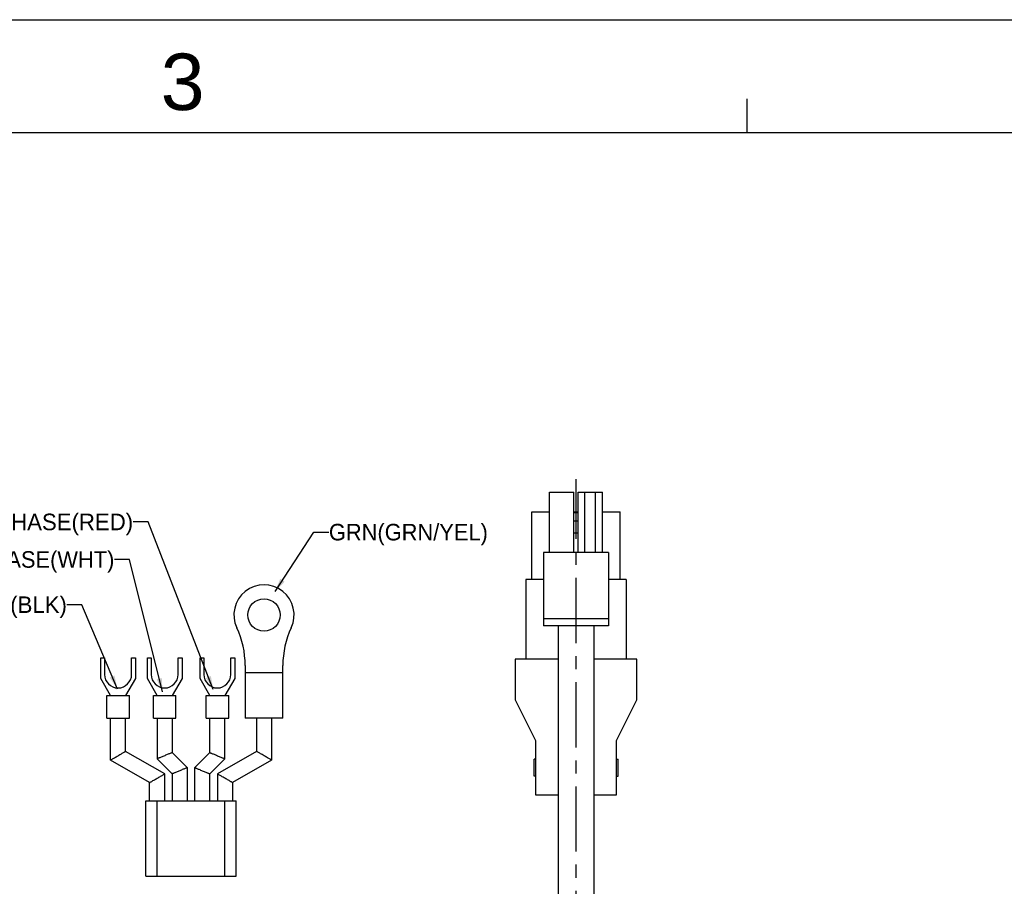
# Model space of a CAD drawing. Extents: x -74 to 556, y -100 to 345.
# Tile 18 of 19: x 295 to 426, y 230 to 345. Entities that reach past the tile are written whole.
import ezdxf
from ezdxf.enums import TextEntityAlignment as Align

# ---------------------------------------------------------------- set-up
doc = ezdxf.new("R2010")
doc.units = 0
doc.header["$LTSCALE"] = 23.1
doc.header["$MEASUREMENT"] = 0
doc.linetypes.add('CENTER', pattern=[0.6, 0.375, -0.075, 0.075, -0.075])
doc.layers.get('0').update_dxf_attribs({"linetype": 'CONTINUOUS'})
for name, color, linetype in [('8_ALL_NOTES_BALLOONS_SYMBOLS_GT', 7, 'CONTINUOUS'), ('DEFAULT_1', 7, 'CENTER'), ('DRAWING FRAME', 1, 'CONTINUOUS')]:
    doc.layers.add(name, color=color, linetype=linetype)
doc.styles.add('ARIAL', font='ARIAL.TTF')
doc.styles.add('TEXTSTYLE_0', font='txt', dxfattribs={"width": 0.8})

msp = doc.modelspace()

# ---------------------------------------------------------------- linework, layer by layer
at = {"color": 7, "linetype": 'Continuous'}
for p, q in [((365.186472, 274.333088), (365.186472, 282.343088)), ((365.186472, 282.343088), (368.426472, 282.343088)), ((368.426472, 274.333088), (368.426472, 282.343088)), ((368.966472, 274.333088), (368.966472, 282.343088)), ((368.966472, 282.343088), (372.206472, 282.343088)), ((369.866472, 274.333088), (369.866472, 282.343088)), ((371.306472, 274.333088), (371.306472, 282.343088)), ((372.206472, 274.333088), (372.206472, 282.343088)), ((362.846472, 270.770477), (362.846472, 279.770477)), ((362.846472, 279.770477), (365.186472, 279.770477)), ((368.426472, 279.770477), (368.966472, 279.770477)), ((368.426472, 279.643088), (368.966472, 279.643088)), ((372.206472, 279.770477), (374.546472, 279.770477)), ((374.546472, 270.770477), (374.546472, 279.770477)), ((368.426472, 278.563088), (368.966472, 278.563088)), ((368.426472, 276.943088), (368.966472, 276.943088)), ((364.376472, 274.333088), (364.376472, 264.613088)), ((373.016472, 274.333088), (364.376472, 274.333088)), ((373.016472, 274.333088), (373.016472, 264.613088)), ((362.036472, 270.770477), (362.036472, 260.150477)), ((364.376472, 270.770477), (362.036472, 270.770477)), ((375.356472, 270.770477), (373.016472, 270.770477)), ((375.356472, 270.770477), (375.356472, 260.150477)), ((373.016472, 265.513088), (364.376472, 265.513088)), ((373.016472, 264.613088), (364.376472, 264.613088)), ((366.311472, 264.613088), (366.311472, 219.613088)), ((371.081472, 264.613088), (371.081472, 219.613088)), ((305.55232, 257.592041), (305.55232, 260.340375)), ((305.55232, 260.340375), (306.05232, 260.340375)), ((306.05232, 260.340375), (306.05232, 258.140375)), ((309.65232, 258.140375), (309.65232, 260.340375)), ((309.65232, 260.340375), (310.15232, 260.340375)), ((310.15232, 260.340375), (310.15232, 257.592041)), ((311.748472, 257.592041), (311.748472, 260.340375)), ((311.748472, 260.340375), (312.248472, 260.340375)), ((312.248472, 260.340375), (312.248472, 258.140375)), ((315.848472, 258.140375), (315.848472, 260.340375)), ((315.848472, 260.340375), (316.348472, 260.340375)), ((316.348472, 260.340375), (316.348472, 257.592041)), ((318.748472, 257.592041), (318.748472, 260.340375)), ((318.748472, 260.340375), (319.248472, 260.340375)), ((319.248472, 260.340375), (319.248472, 258.140375)), ((322.848472, 258.140375), (322.848472, 260.340375)), ((322.848472, 260.340375), (323.348472, 260.340375)), ((323.348472, 260.340375), (323.348472, 257.592041)), ((324.744625, 259.340375), (324.744625, 252.340375)), ((329.744625, 252.340375), (329.744625, 259.340375)), ((360.596472, 260.150477), (360.596472, 254.750477)), ((366.311472, 260.150477), (360.596472, 260.150477)), ((376.796472, 260.150477), (371.081472, 260.150477)), ((376.796472, 254.750477), (376.796472, 260.150477)), ((329.744625, 258.340375), (324.744625, 258.340375)), ((306.85232, 255.340375), (305.55232, 257.592041)), ((310.15232, 257.592041), (308.85232, 255.340375)), ((313.048472, 255.340375), (311.748472, 257.592041)), ((316.348472, 257.592041), (315.048472, 255.340375)), ((320.048472, 255.340375), (318.748472, 257.592041)), ((323.348472, 257.592041), (322.048472, 255.340375)), ((306.35232, 252.340375), (306.35232, 255.340375)), ((306.35232, 255.340375), (309.35232, 255.340375)), ((309.35232, 252.340375), (309.35232, 255.340375)), ((312.548472, 252.340375), (312.548472, 255.340375)), ((312.548472, 255.340375), (315.548472, 255.340375)), ((315.548472, 252.340375), (315.548472, 255.340375)), ((319.548472, 252.340375), (319.548472, 255.340375)), ((319.548472, 255.340375), (322.548472, 255.340375)), ((322.548472, 252.340375), (322.548472, 255.340375)), ((360.596472, 254.750477), (363.296472, 249.350477)), ((374.096472, 249.350477), (376.796472, 254.750477)), ((306.35232, 252.340375), (309.35232, 252.340375)), ((306.85232, 246.763024), (306.85232, 252.340375)), ((308.85232, 247.917725), (308.85232, 252.340375)), ((312.548472, 252.340375), (315.548472, 252.340375)), ((313.048472, 252.340375), (313.048472, 246.926161)), ((315.048472, 252.340375), (315.048472, 247.754588)), ((319.548472, 252.340375), (322.548472, 252.340375)), ((320.048472, 247.754588), (320.048472, 252.340375)), ((322.048472, 246.926161), (322.048472, 252.340375)), ((329.744625, 252.340375), (324.744625, 252.340375)), ((326.244625, 252.340375), (326.244625, 247.917725)), ((328.244625, 252.340375), (328.244625, 246.763024)), ((363.296472, 249.350477), (363.296472, 242.150477)), ((374.096472, 242.150477), (374.096472, 249.350477)), ((314.048472, 244.917725), (308.85232, 247.917725)), ((315.048472, 247.754588), (317.048472, 245.754588)), ((318.048472, 245.754588), (320.048472, 247.754588)), ((326.244625, 247.917725), (321.048472, 244.917725)), ((312.048472, 243.763024), (306.85232, 246.763024)), ((313.048472, 246.926161), (315.048472, 244.926161)), ((320.048472, 244.926161), (322.048472, 246.926161)), ((328.244625, 246.763024), (323.048472, 243.763024)), ((363.116472, 244.625477), (363.116472, 246.875477)), ((363.296472, 246.875477), (363.116472, 246.875477)), ((374.096472, 246.875477), (374.276472, 246.875477)), ((374.276472, 244.625477), (374.276472, 246.875477)), ((314.048472, 241.340375), (314.048472, 244.917725)), ((315.048472, 244.926161), (315.048472, 241.340375)), ((317.048472, 245.754588), (317.048472, 241.340375)), ((318.048472, 241.340375), (318.048472, 245.754588)), ((320.048472, 241.340375), (320.048472, 244.926161)), ((321.048472, 244.917725), (321.048472, 241.340375)), ((312.048472, 241.340375), (312.048472, 243.763024)), ((323.048472, 243.763024), (323.048472, 241.340375)), ((363.296472, 244.625477), (363.116472, 244.625477)), ((374.096472, 244.625477), (374.276472, 244.625477)), ((363.296472, 242.150477), (366.311472, 242.150477)), ((371.081472, 242.150477), (374.096472, 242.150477)), ((311.548472, 231.340375), (311.548472, 241.340375)), ((311.548513, 241.340375), (323.548431, 241.340375)), ((313.048472, 231.340375), (313.048472, 241.340375)), ((322.048472, 231.340375), (322.048472, 241.340375)), ((323.548472, 231.340375), (323.548472, 241.340375)), ((311.548513, 231.340375), (323.548431, 231.340375))]:
    msp.add_line(p, q, dxfattribs=at)
msp.add_circle((327.244625, 266.040375), 2.15, dxfattribs=at)
for centre, radius, start, end in [((327.244625, 266.040375), 4, 334.76135541, 205.23864459), ((313.031291, 259.340375), 11.713333, 0, 25.23864459), ((341.457958, 259.340375), 11.713333, 154.76135541, 180), ((307.85232, 258.140375), 1.8, 180, 360), ((314.048472, 258.140375), 1.8, 180, 360), ((321.048472, 258.140375), 1.8, 180, 360)]:
    msp.add_arc(centre, radius, start, end, dxfattribs=at)
for points in [[(306.85232, 246.763024), (306.873842, 246.77545), (306.939657, 246.813449), (307.04849, 246.876284), (307.200497, 246.964045), (307.390886, 247.073966), (307.613132, 247.20228), (307.85232, 247.340375), (308.091507, 247.47847), (308.313753, 247.606783), (308.504142, 247.716705), (308.656149, 247.804466), (308.764982, 247.867301), (308.830798, 247.905299), (308.85232, 247.917725)], [(314.048472, 247.340375), (313.816831, 247.244426), (313.599844, 247.154547), (313.409128, 247.07555), (313.254421, 247.011468), (313.140741, 246.96438), (313.071517, 246.935707), (313.048472, 246.926161)], [(315.048472, 247.754588), (315.025427, 247.745043), (314.956204, 247.716369), (314.842523, 247.669281), (314.687817, 247.6052), (314.4971, 247.526202), (314.280113, 247.436324), (314.048472, 247.340375)], [(320.048472, 247.754588), (320.071517, 247.745043), (320.140741, 247.716369), (320.254421, 247.669281), (320.409128, 247.6052), (320.599844, 247.526202), (320.816831, 247.436324), (321.048472, 247.340375)], [(321.048472, 247.340375), (321.280113, 247.244426), (321.4971, 247.154547), (321.687817, 247.07555), (321.842523, 247.011468), (321.956204, 246.96438), (322.025427, 246.935707), (322.048472, 246.926161)], [(328.244625, 246.763024), (328.223102, 246.77545), (328.157287, 246.813449), (328.048454, 246.876284), (327.896447, 246.964045), (327.706058, 247.073966), (327.483812, 247.20228), (327.244625, 247.340375), (327.005437, 247.47847), (326.783191, 247.606783), (326.592802, 247.716705), (326.440795, 247.804466), (326.331962, 247.867301), (326.266147, 247.905299), (326.244625, 247.917725)], [(312.048472, 243.763024), (312.069994, 243.77545), (312.13581, 243.813449), (312.244643, 243.876284), (312.39665, 243.964045), (312.587039, 244.073966), (312.809284, 244.20228), (313.048472, 244.340375), (313.28766, 244.47847), (313.509906, 244.606783), (313.700295, 244.716705), (313.852301, 244.804466), (313.961135, 244.867301), (314.02695, 244.905299), (314.048472, 244.917725)], [(316.048472, 245.340375), (315.816831, 245.244426), (315.599844, 245.154547), (315.409128, 245.07555), (315.254421, 245.011468), (315.140741, 244.96438), (315.071517, 244.935707), (315.048472, 244.926161)], [(317.048472, 245.754588), (317.025427, 245.745043), (316.956204, 245.716369), (316.842523, 245.669281), (316.687817, 245.6052), (316.4971, 245.526202), (316.280113, 245.436324), (316.048472, 245.340375)], [(318.048472, 245.754588), (318.071517, 245.745043), (318.140741, 245.716369), (318.254421, 245.669281), (318.409128, 245.6052), (318.599844, 245.526202), (318.816831, 245.436324), (319.048472, 245.340375)], [(319.048472, 245.340375), (319.280113, 245.244426), (319.4971, 245.154547), (319.687817, 245.07555), (319.842523, 245.011468), (319.956204, 244.96438), (320.025427, 244.935707), (320.048472, 244.926161)], [(323.048472, 243.763024), (323.02695, 243.77545), (322.961135, 243.813449), (322.852301, 243.876284), (322.700295, 243.964045), (322.509906, 244.073966), (322.28766, 244.20228), (322.048472, 244.340375), (321.809284, 244.47847), (321.587039, 244.606783), (321.39665, 244.716705), (321.244643, 244.804466), (321.13581, 244.867301), (321.069994, 244.905299), (321.048472, 244.917725)]]:
    msp.add_spline(points, degree=3, dxfattribs=at)
at = {"layer": '8_ALL_NOTES_BALLOONS_SYMBOLS_GT', "color": 7, "linetype": 'Continuous'}
for p, q in [((311.853828, 278.407534), (309.853828, 278.407534)), ((320.505767, 256.117792), (311.853828, 278.407534)), ((328.711249, 269.155736), (333.865555, 277.049844)), ((333.865555, 277.049844), (335.865555, 277.049844)), ((309.360896, 273.421671), (307.360896, 273.421671)), ((313.760187, 255.824506), (309.360896, 273.421671)), ((303.055246, 267.409306), (301.055246, 267.409306)), ((307.758605, 256.196137), (303.055246, 267.409306))]:
    msp.add_line(p, q, dxfattribs=at)
for points in [[(328.711249, 269.155736), (329.402269, 270.854262), (329.988393, 270.471564)], [(307.758605, 256.196137), (306.739606, 257.720651), (307.38512, 257.991411)], [(320.505767, 256.117792), (319.528147, 257.669165), (320.180712, 257.922463)], [(313.760187, 255.824506), (312.984073, 257.485875), (313.663173, 257.65565)]]:
    msp.add_solid(points, dxfattribs=at)
at = {"layer": 'DEFAULT_1', "color": 7, "linetype": 'CENTER'}
msp.add_line((368.696472, 193.008977), (368.696472, 284.077661), dxfattribs=at)
at = {"layer": 'DRAWING FRAME', "color": 4}
msp.add_line((-73.576717, 345.164474), (556.423283, 345.164474), dxfattribs=at)
at = {"layer": 'DRAWING FRAME', "color": 3}
for p, q in [((391.423283, 330.164474), (391.423283, 334.664474)), ((-58.576717, 330.164474), (541.423283, 330.164474))]:
    msp.add_line(p, q, dxfattribs=at)

# ---------------------------------------------------------------- texts
at = {"layer": '8_ALL_NOTES_BALLOONS_SYMBOLS_GT', "color": 7, "linetype": 'Continuous', "style": 'TEXTSTYLE_0'}
for s, width, p, p2 in [('U PHASE(RED)', 0.872727, (288.733828, 277.307534), (309.853828, 277.307534)), ('GRN(GRN/YEL)', 0.872727, (335.865555, 275.949844), (356.985555, 275.949844)), ('V PHASE(WHT)', 0.822857, (286.240896, 272.321671), (307.360896, 272.321671)), ('W PHASE(BLK)', 0.847059, (279.935246, 266.309306), (301.055246, 266.309306))]:
    msp.add_text(s, height=2.2, dxfattribs=dict(at, width=width)).set_placement(p, p2, align=Align.FIT)
at = {"layer": 'DRAWING FRAME', "color": 1, "style": 'ARIAL'}
msp.add_text('3', height=7.5, dxfattribs=at).set_placement((316.432259, 336.90753), align=Align.MIDDLE)

doc.saveas('drawing.dxf')
